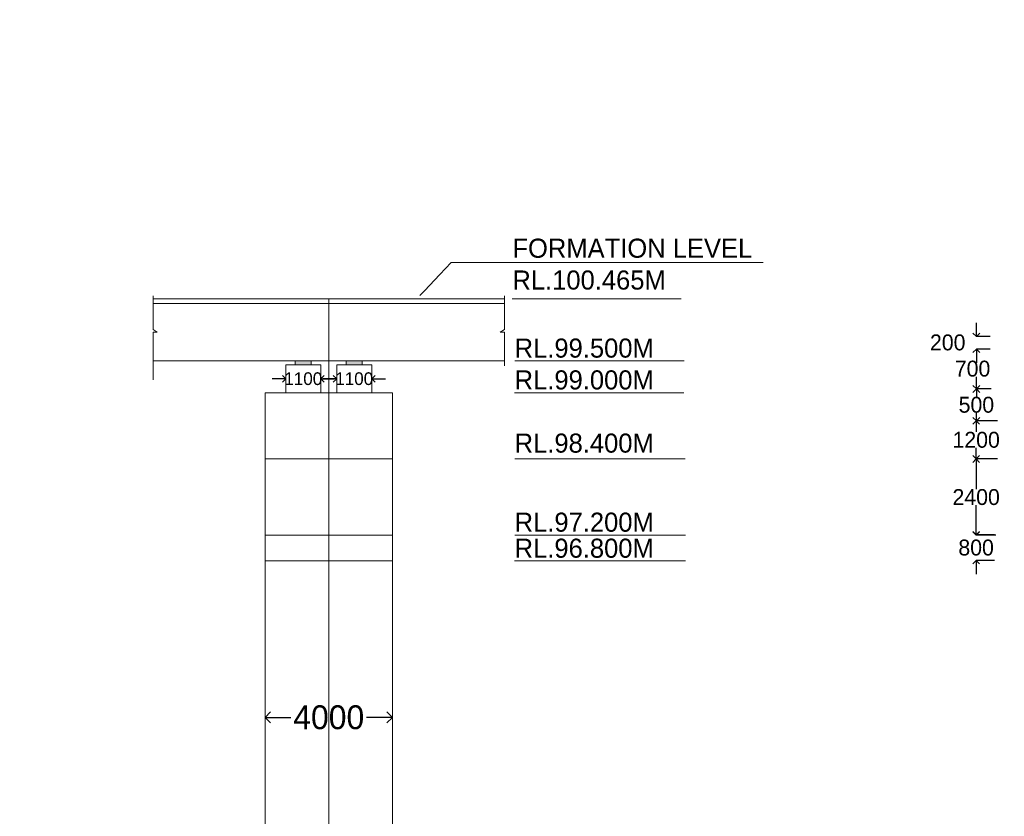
# Model space of a CAD drawing. Header units: millimetres. Extents: x -20950785 to 389010297, y -11535949 to 14056629.
# Tile 63 of 256: x 9399127 to 9430058, y -320437 to -295398. Entities that reach past the tile are written whole.
import ezdxf

# ---------------------------------------------------------------- set-up
doc = ezdxf.new("R2010")
doc.units = ezdxf.units.MM
doc.header["$LTSCALE"] = 60
doc.header["$MEASUREMENT"] = 0
doc.linetypes.add('CENTER', pattern=[2, 1.25, -0.25, 0.25, -0.25])
doc.layers.add('TEXT', color=7, linetype='Continuous')
doc.dimstyles.get("Standard").update_dxf_attribs({"dimtxt": 400, "dimasz": 215, "dimexe": 0.18, "dimexo": 0.0625, "dimgap": 0.09, "dimtad": 0, "dimtih": 1, "dimtoh": 1, "dimdec": 0, "dimzin": 4, "dimdsep": 46, "dimtxsty": 'Standard', "dimblk": 'OPEN90', "dimcen": 0, "dimadec": 0, "dimazin": 1, "dimtfac": 1, "dimtdec": 0, "dimtix": 1, "dimtofl": 0, "dimtmove": 0, "dimatfit": 3, "dimldrblk": 'OPEN30', "dimfxl": 1, "dimtolj": 1, "dimtzin": 0, "dimarcsym": 0})

# ---------------------------------------------------------------- blocks, each defined once
blk = doc.blocks.new('_Open90')
at = {"color": 0, "linetype": 'ByBlock', "lineweight": -2}
for p, q in [((0, 0), (-1, 0)), ((-0.5, 0.5), (0, 0)), ((0, 0), (-0.5, -0.5))]:
    blk.add_line(p, q, dxfattribs=at)
blk = doc.blocks.new('*D1547')
at = {"color": 0, "linetype": 'Continuous', "lineweight": -2, "transparency": 16777216}
for p, q in [((9429181, -305139), (9429181, -304924)), ((9429614, -305354), (9429181, -305354)), ((9429614, -305754), (9429181, -305754)), ((9429181, -305969), (9429181, -306184))]:
    blk.add_line(p, q, dxfattribs=at)
at = {"layer": 'Defpoints', "color": 0, "linetype": 'Continuous', "lineweight": 9, "transparency": 16777216}
for p in [(9429614, -305354), (9429181, -305754), (9429614, -305754)]:
    blk.add_point(p, dxfattribs=at)
at = {"color": 0, "linetype": 'Continuous', "lineweight": -2, "transparency": 16777216, "xscale": 215, "yscale": 215, "zscale": 215}
for p, rotation in [((9429181, -305354), 270), ((9429181, -305754), 90)]:
    blk.add_blockref('_Open90', p, dxfattribs=dict(at, rotation=rotation))
at = {"color": 0, "linetype": 'Continuous', "lineweight": 9, "transparency": 16777216, "insert": (9428280, -305545), "char_height": 400, "attachment_point": 5}
blk.add_mtext('\\A1;{\\H1.25x;200}', dxfattribs=at)
blk = doc.blocks.new('_Open30')
at = {"color": 0, "linetype": 'ByBlock', "lineweight": -2}
for p, q in [((-1, 0.268), (0, 0)), ((0, 0), (-1, -0.268)), ((0, 0), (-1, 0))]:
    blk.add_line(p, q, dxfattribs=at)
blk = doc.blocks.new('*D1548')
at = {"color": 0, "linetype": 'Continuous', "lineweight": -2, "transparency": 16777216}
for p, q in [((9429188, -305754), (9429181, -305754)), ((9429181, -305969), (9429181, -306119)), ((9429181, -306789), (9429181, -306619)), ((9429188, -307004), (9429181, -307004))]:
    blk.add_line(p, q, dxfattribs=at)
at = {"layer": 'Defpoints', "color": 0, "linetype": 'Continuous', "lineweight": 9, "transparency": 16777216}
for p in [(9429188, -305754), (9429181, -307004), (9429188, -307004)]:
    blk.add_point(p, dxfattribs=at)
at = {"color": 0, "linetype": 'Continuous', "lineweight": -2, "transparency": 16777216, "xscale": 215, "yscale": 215, "zscale": 215}
for p, rotation in [((9429181, -305754), 90), ((9429181, -307004), 270)]:
    blk.add_blockref('_Open90', p, dxfattribs=dict(at, rotation=rotation))
at = {"color": 0, "linetype": 'Continuous', "lineweight": 9, "transparency": 16777216, "insert": (9429060, -306369), "char_height": 400, "attachment_point": 5}
blk.add_mtext('\\A1;{\\H1.25x;700}', dxfattribs=at)
blk = doc.blocks.new('*D1549')
at = {"color": 0, "linetype": 'Continuous', "lineweight": -2, "transparency": 16777216}
for p, q in [((9429647, -307004), (9429181, -307004)), ((9429181, -307219), (9429181, -307254)), ((9429181, -307790), (9429181, -307754)), ((9429647, -308005), (9429181, -308005))]:
    blk.add_line(p, q, dxfattribs=at)
at = {"layer": 'Defpoints', "color": 0, "linetype": 'Continuous', "lineweight": 9, "transparency": 16777216}
for p in [(9429647, -307004), (9429181, -308005), (9429647, -308005)]:
    blk.add_point(p, dxfattribs=at)
at = {"color": 0, "linetype": 'Continuous', "lineweight": -2, "transparency": 16777216, "xscale": 215, "yscale": 215, "zscale": 215}
for p, rotation in [((9429181, -307004), 90), ((9429181, -308005), 270)]:
    blk.add_blockref('_Open90', p, dxfattribs=dict(at, rotation=rotation))
at = {"color": 0, "linetype": 'Continuous', "lineweight": 9, "transparency": 16777216, "insert": (9429181, -307504), "char_height": 400, "attachment_point": 5}
blk.add_mtext('\\A1;{\\H1.25x;500}', dxfattribs=at)
blk = doc.blocks.new('*D1640')
at = {"color": 0, "linetype": 'Continuous', "lineweight": -2, "transparency": 16777216}
for p, q in [((9408871, -306684), (9408656, -306684)), ((9409086, -306684), (9409086, -306683)), ((9410186, -306684), (9410186, -306683)), ((9410401, -306684), (9410616, -306684))]:
    blk.add_line(p, q, dxfattribs=at)
at = {"layer": 'Defpoints', "color": 0, "linetype": 'Continuous', "lineweight": 9, "transparency": 16777216}
for p in [(9409086, -306684), (9410186, -306684), (9410186, -306684)]:
    blk.add_point(p, dxfattribs=at)
at = {"color": 0, "linetype": 'Continuous', "lineweight": -2, "transparency": 16777216, "xscale": 215, "yscale": 215, "zscale": 215}
blk.add_blockref('_Open90', (9409086, -306684), dxfattribs=at)
at = {"color": 0, "linetype": 'Continuous', "lineweight": -2, "transparency": 16777216, "xscale": 215, "yscale": 215, "zscale": 215, "rotation": 180}
blk.add_blockref('_Open90', (9410186, -306684), dxfattribs=at)
at = {"color": 0, "linetype": 'Continuous', "lineweight": 9, "transparency": 16777216, "insert": (9409636, -306684), "char_height": 400, "attachment_point": 5}
blk.add_mtext('\\A1;1100', dxfattribs=at)
blk = doc.blocks.new('*D1641')
at = {"color": 0, "linetype": 'Continuous', "lineweight": -2, "transparency": 16777216}
for p, q in [((9407271, -306684), (9407056, -306684)), ((9407486, -306684), (9407486, -306683)), ((9408586, -306684), (9408586, -306683)), ((9408801, -306684), (9409016, -306684))]:
    blk.add_line(p, q, dxfattribs=at)
at = {"layer": 'Defpoints', "color": 0, "linetype": 'Continuous', "lineweight": 9, "transparency": 16777216}
for p in [(9407486, -306684), (9407486, -306684), (9408586, -306684)]:
    blk.add_point(p, dxfattribs=at)
at = {"color": 0, "linetype": 'Continuous', "lineweight": -2, "transparency": 16777216, "xscale": 215, "yscale": 215, "zscale": 215}
blk.add_blockref('_Open90', (9407486, -306684), dxfattribs=at)
at = {"color": 0, "linetype": 'Continuous', "lineweight": -2, "transparency": 16777216, "xscale": 215, "yscale": 215, "zscale": 215, "rotation": 180}
blk.add_blockref('_Open90', (9408586, -306684), dxfattribs=at)
at = {"color": 0, "linetype": 'Continuous', "lineweight": 9, "transparency": 16777216, "insert": (9408036, -306684), "char_height": 400, "attachment_point": 5}
blk.add_mtext('\\A1;1100', dxfattribs=at)
blk = doc.blocks.new('*D1599')
at = {"color": 0, "linetype": 'Continuous', "lineweight": -2, "ltscale": 20, "transparency": 16777216}
for p, q in [((9429847, -308005), (9429174, -308005)), ((9429174, -308220), (9429174, -308355)), ((9429174, -308990), (9429174, -308855)), ((9429847, -309205), (9429174, -309205))]:
    blk.add_line(p, q, dxfattribs=at)
at = {"layer": 'Defpoints', "color": 0, "linetype": 'Continuous', "lineweight": 9, "ltscale": 20, "transparency": 16777216}
for p in [(9429847, -308005), (9429174, -309205), (9429847, -309205)]:
    blk.add_point(p, dxfattribs=at)
at = {"color": 0, "linetype": 'Continuous', "lineweight": -2, "ltscale": 20, "transparency": 16777216, "xscale": 215, "yscale": 215, "zscale": 215}
for p, rotation in [((9429174, -308005), 90), ((9429174, -309205), 270)]:
    blk.add_blockref('_Open90', p, dxfattribs=dict(at, rotation=rotation))
at = {"color": 0, "linetype": 'Continuous', "lineweight": 9, "ltscale": 20, "transparency": 16777216, "insert": (9429174, -308605), "char_height": 400, "attachment_point": 5}
blk.add_mtext('\\A1;{\\H1.25x;1200}', dxfattribs=at)
blk = doc.blocks.new('*D1600')
at = {"color": 0, "linetype": 'Continuous', "lineweight": -2, "ltscale": 20, "transparency": 16777216}
for p, q in [((9429795, -309205), (9429174, -309205)), ((9429174, -309420), (9429174, -310155)), ((9429174, -311390), (9429174, -310655)), ((9429795, -311605), (9429174, -311605))]:
    blk.add_line(p, q, dxfattribs=at)
at = {"layer": 'Defpoints', "color": 0, "linetype": 'Continuous', "lineweight": 9, "ltscale": 20, "transparency": 16777216}
for p in [(9429795, -309205), (9429174, -311605), (9429795, -311605)]:
    blk.add_point(p, dxfattribs=at)
at = {"color": 0, "linetype": 'Continuous', "lineweight": -2, "ltscale": 20, "transparency": 16777216, "xscale": 215, "yscale": 215, "zscale": 215}
for p, rotation in [((9429174, -309205), 90), ((9429174, -311605), 270)]:
    blk.add_blockref('_Open90', p, dxfattribs=dict(at, rotation=rotation))
at = {"color": 0, "linetype": 'Continuous', "lineweight": 9, "ltscale": 20, "transparency": 16777216, "insert": (9429174, -310405), "char_height": 400, "attachment_point": 5}
blk.add_mtext('\\A1;{\\H1.25x;2400}', dxfattribs=at)
blk = doc.blocks.new('*D1601')
at = {"color": 0, "linetype": 'Continuous', "lineweight": -2, "ltscale": 20, "transparency": 16777216}
for p, q in [((9429172, -311377), (9429172, -311162)), ((9429749, -311592), (9429172, -311592)), ((9429749, -312392), (9429172, -312392)), ((9429172, -312607), (9429172, -312822))]:
    blk.add_line(p, q, dxfattribs=at)
at = {"layer": 'Defpoints', "color": 0, "linetype": 'Continuous', "lineweight": 9, "ltscale": 20, "transparency": 16777216}
for p in [(9429749, -311592), (9429172, -312392), (9429749, -312392)]:
    blk.add_point(p, dxfattribs=at)
at = {"color": 0, "linetype": 'Continuous', "lineweight": -2, "ltscale": 20, "transparency": 16777216, "xscale": 215, "yscale": 215, "zscale": 215}
for p, rotation in [((9429172, -311592), 270), ((9429172, -312392), 90)]:
    blk.add_blockref('_Open90', p, dxfattribs=dict(at, rotation=rotation))
at = {"color": 0, "linetype": 'Continuous', "lineweight": 9, "ltscale": 20, "transparency": 16777216, "insert": (9429172, -311992), "char_height": 400, "attachment_point": 5}
blk.add_mtext('\\A1;{\\H1.25x;800}', dxfattribs=at)
blk = doc.blocks.new('*D1609')
at = {"color": 0, "linetype": 'Continuous', "lineweight": -2, "ltscale": 20, "transparency": 16777216}
for p, q in [((9406836, -317328), (9406836, -317328)), ((9407186, -317328), (9407648, -317328)), ((9410486, -317328), (9410023, -317328)), ((9410836, -317328), (9410836, -317328))]:
    blk.add_line(p, q, dxfattribs=at)
at = {"layer": 'Defpoints', "color": 0, "linetype": 'Continuous', "lineweight": 9, "ltscale": 20, "transparency": 16777216}
for p in [(9406836, -317328), (9410836, -317328), (9410836, -317328)]:
    blk.add_point(p, dxfattribs=at)
at = {"color": 0, "linetype": 'Continuous', "lineweight": -2, "ltscale": 20, "transparency": 16777216, "xscale": 350, "yscale": 350, "zscale": 350, "rotation": 180}
blk.add_blockref('_Open90', (9406836, -317328), dxfattribs=at)
at = {"color": 0, "linetype": 'Continuous', "lineweight": -2, "ltscale": 20, "transparency": 16777216, "xscale": 350, "yscale": 350, "zscale": 350}
blk.add_blockref('_Open90', (9410836, -317328), dxfattribs=at)
at = {"color": 0, "linetype": 'Continuous', "lineweight": 9, "ltscale": 20, "transparency": 16777216, "insert": (9408836, -317328), "char_height": 600, "attachment_point": 5}
blk.add_mtext('\\A1;{\\H1.25x;4000}', dxfattribs=at)

msp = doc.modelspace()

# ---------------------------------------------------------------- hatches: boundary and pattern name
at = {"lineweight": 9, "ltscale": 20}
h = msp.add_hatch(dxfattribs=at)
h.set_pattern_fill('AR-CONC', color=256, scale=100)
h.set_pattern_definition([(50, (7449959.4, -368372.3), (717.26018, -62.75213), [75, -825]), (355, (7449959.4, -368372.3), (-138.75133, 752.19213), [60, -660]), (100.451444, (7450019.2, -368377.56), (578.50885, 689.44), [63.7402, -701.1421]), (46.1842, (7449959.4, -368172.3), (1067.24133, -165.51928), [112.5, -1237.5]), (96.635635, (7450048.3, -368186.1), (934.66195, 974.1186), [95.61034, -1051.71376]), (351.184164, (7449959.4, -368172.3), (934.66195, 974.1186), [90, -990]), (21, (7450059.4, -368222.3), (596.90705, -402.61889), [75, -825]), (326, (7450059.4, -368222.3), (243.31533, 725.15005), [60, -660]), (71.451445, (7450109.15, -368255.9), (840.22238, 322.53115), [63.7402, -701.1421]), (37.5, (7449959.4, -368372.33), (12.159855, 332.893854), [0, -652, 0, -670, 0, -662.5]), (7.5, (7449959.4, -368372.33), (263.06954, 394.41171), [0, -382, 0, -637, 0, -252.5]), (327.5, (7449736.4, -368372.33), (533.822436, -22.554872), [0, -250, 0, -780, 0, -1035]), (317.5, (7449636.4, -368372.33), (583.18617, 100.10498), [0, -325, 0, -518, 0, -735])])
h.paths.add_polyline_path([(9305042.98, -384239.68), (9303042.98, -384239.68), (9303042.98, -392489.68), (9305042.98, -392489.68)])
h.paths.add_polyline_path([(9305063.93, -404820.18), (9309693.04, -404820.18), (9309693.04, -404038.95), (9305063.93, -404038.95)], flags=9)
h.paths.add_polyline_path([(9305063.93, -400320.18), (9309693.04, -400320.18), (9309693.04, -399538.95), (9305063.93, -399538.95)], flags=9)
h.paths.add_polyline_path([(9305063.42, -392571.69), (9309693.54, -392571.69), (9309693.54, -391787.44), (9305063.42, -391787.44)], flags=9)
h.paths.add_polyline_path([(9305063.42, -384321.69), (9309693.54, -384321.69), (9309693.54, -383537.44), (9305063.42, -383537.44)], flags=9)
h.paths.add_polyline_path([(9305063.93, -374820.18), (9309693.04, -374820.18), (9309693.04, -374038.95), (9305063.93, -374038.95)], flags=9)
h.paths.add_polyline_path([(9313973.91, -402653.12), (9318584.89, -402653.12), (9318584.89, -400724.92), (9313973.91, -400724.92)], flags=9)
h.paths.add_polyline_path([(9314193.96, -379995.34), (9316441.95, -379995.34), (9316441.95, -378909.55), (9314193.96, -378909.55)], flags=9)
h.paths.add_polyline_path([(9299891.52, -409948.64), (9314430.04, -409948.64), (9314430.04, -407866.97), (9299891.52, -407866.97)], flags=9)
h.paths.add_polyline_path([(9313830.17, -397406.65), (9318463.31, -397406.65), (9318463.31, -394634.71), (9313830.17, -394634.71)], flags=9)
h.paths.add_polyline_path([(9313498.94, -388715.78), (9318154.59, -388715.78), (9318154.59, -387629.99), (9313498.94, -387629.99)], flags=9)
h.paths.add_polyline_path([(9413985.31, -333598.75), (9424793.98, -333598.75), (9424793.98, -331283.91), (9413985.31, -331283.91)], flags=9)
h.paths.add_polyline_path([(9383405.73, -238638.61), (9388658.05, -238638.61), (9388658.05, -237335.66), (9383405.73, -237335.66)], flags=9)
h.paths.add_polyline_path([(9383489.63, -236841.36), (9388741.94, -236841.36), (9388741.94, -235538.4), (9383489.63, -235538.4)], flags=9)
h.paths.add_polyline_path([(9402505.26, -237732.81), (9408047.7, -237732.81), (9408047.7, -236429.85), (9402505.26, -236429.85)], flags=9)
h.paths.add_polyline_path([(9402428.52, -235857.48), (9407970.97, -235857.48), (9407970.97, -234554.53), (9402428.52, -234554.53)], flags=9)
h.paths.add_polyline_path([(9364133.54, -237732.81), (9369675.99, -237732.81), (9369675.99, -236429.85), (9364133.54, -236429.85)], flags=9)
h.paths.add_polyline_path([(9364056.8, -235857.48), (9369599.25, -235857.48), (9369599.25, -234554.53), (9364056.8, -234554.53)], flags=9)
h.paths.add_polyline_path([(9470139.99, -397353.43), (9566841.73, -397353.43), (9566841.73, -388863.45), (9470139.99, -388863.45)], flags=9)
h.paths.add_polyline_path([(9552010.34, -416787.57), (9561144.66, -416787.57), (9561144.66, -412444.38), (9552010.34, -412444.38)], flags=9)
h.paths.add_polyline_path([(9494166.13, -408126.44), (9580947.88, -408126.44), (9580947.88, -400905.14), (9494166.13, -400905.14)], flags=9)
h.paths.add_polyline_path([(9468893.12, -416988.19), (9488963.93, -416988.19), (9488963.93, -412710.73), (9468893.12, -412710.73)], flags=9)
h.paths.add_polyline_path([(9562715.43, -387910.9), (9568184.34, -387910.9), (9568184.34, -384361.68), (9562715.43, -384361.68)], flags=9)
h.paths.add_polyline_path([(9550938.3, -422794.46), (9563611.71, -422794.46), (9563611.71, -418517), (9550938.3, -418517)], flags=9)
h.paths.add_polyline_path([(9530595.59, -387988.59), (9535656.82, -387988.59), (9535656.82, -384439.38), (9530595.59, -384439.38)], flags=9)
h.paths.add_polyline_path([(9506972.43, -388227.15), (9512305.84, -388227.15), (9512305.84, -384677.93), (9506972.43, -384677.93)], flags=9)
h.paths.add_polyline_path([(9517674.4, -416644.23), (9530433.07, -416644.23), (9530433.07, -412366.77), (9517674.4, -412366.77)], flags=9)
h.paths.add_polyline_path([(9482212.53, -388150.03), (9489933.27, -388150.03), (9489933.27, -384600.81), (9482212.53, -384600.81)], flags=9)
h.paths.add_polyline_path([(9472773.31, -404978.19), (9487585.44, -404978.19), (9487585.44, -400700.74), (9472773.31, -400700.74)], flags=9)
h.paths.add_polyline_path([(9517436.28, -422731.55), (9534382.81, -422731.55), (9534382.81, -418454.09), (9517436.28, -418454.09)], flags=9)
h.paths.add_polyline_path([(9501707.34, -365850.63), (9577753.12, -365850.63), (9577753.12, -240258.29), (9501707.34, -240258.29)], flags=9)
h.paths.add_polyline_path([(9449811.58, -327898.14), (9455063.89, -327898.14), (9455063.89, -326595.19), (9449811.58, -326595.19)], flags=9)
h.paths.add_polyline_path([(9349562.22, -313541.63), (9355104.67, -313541.63), (9355104.67, -312238.68), (9349562.22, -312238.68)], flags=9)
h.paths.add_polyline_path([(9347213.24, -337446.77), (9358569.92, -337446.77), (9358569.92, -335131.32), (9347213.24, -335131.32)], flags=9)
h.paths.add_polyline_path([(9345865.05, -346911.82), (9351992.76, -346911.82), (9351992.76, -345391.7), (9345865.05, -345391.7)], flags=9)
h.paths.add_polyline_path([(9420584.11, -336053.73), (9432408.63, -336053.73), (9432408.63, -333738.49), (9420584.11, -333738.49)], flags=9)
h.paths.add_polyline_path([(9389335.6, -300830.25), (9396075.39, -300830.25), (9396075.39, -299310.14), (9389335.6, -299310.14)], flags=9)
h.paths.add_polyline_path([(9389335.6, -302668.66), (9395463.3, -302668.66), (9395463.3, -301148.54), (9389335.6, -301148.54)], flags=9)
h.paths.add_polyline_path([(9389335.6, -303753.85), (9395463.3, -303753.85), (9395463.3, -302233.73), (9389335.6, -302233.73)], flags=9)
h.paths.add_polyline_path([(9389258.52, -304780.96), (9395386.22, -304780.96), (9395386.22, -303260.85), (9389258.52, -303260.85)], flags=9)
h.paths.add_polyline_path([(9389258.52, -310501.4), (9395386.22, -310501.4), (9395386.22, -308981.29), (9389258.52, -308981.29)], flags=9)
h.paths.add_polyline_path([(9389278.29, -313512.52), (9395405.99, -313512.52), (9395405.99, -311992.4), (9389278.29, -311992.4)], flags=9)
h.paths.add_polyline_path([(9414444.94, -312646.4), (9419697.26, -312646.4), (9419697.26, -311343.44), (9414444.94, -311343.44)], flags=9)
h.paths.add_polyline_path([(9414444.94, -311827.14), (9419697.26, -311827.14), (9419697.26, -310524.18), (9414444.94, -310524.18)], flags=9)
h.paths.add_polyline_path([(9458693.9, -311780.63), (9463946.22, -311780.63), (9463946.22, -310477.67), (9458693.9, -310477.67)], flags=9)
h.paths.add_polyline_path([(9449811.58, -324793.12), (9455063.89, -324793.12), (9455063.89, -323490.17), (9449811.58, -323490.17)], flags=9)
h.paths.add_polyline_path([(9458677.16, -304443.26), (9468516.31, -304443.26), (9468516.31, -303140.3), (9458677.16, -303140.3)], flags=9)
h.paths.add_polyline_path([(9389294.87, -299744.5), (9399134.03, -299744.5), (9399134.03, -298441.55), (9389294.87, -298441.55)], flags=9)
h.paths.add_polyline_path([(9384195.69, -306101.36), (9385794.75, -306101.36), (9385794.75, -305232.72), (9384195.69, -305232.72)], flags=9)
h.paths.add_polyline_path([(9361995.69, -306102.7), (9363594.75, -306102.7), (9363594.75, -305234.06), (9361995.69, -305234.06)], flags=9)
h.paths.add_polyline_path([(9379311.6, -306096.36), (9380910.66, -306096.36), (9380910.66, -305227.72), (9379311.6, -305227.72)], flags=9)
h.paths.add_polyline_path([(9373111.6, -306079.85), (9374710.66, -306079.85), (9374710.66, -305211.22), (9373111.6, -305211.22)], flags=9)
h.paths.add_polyline_path([(9367110.63, -306096.36), (9368709.69, -306096.36), (9368709.69, -305227.72), (9367110.63, -305227.72)], flags=9)
h.paths.add_polyline_path([(9368069.84, -299361.93), (9381531.49, -299361.93), (9381531.49, -298158.97), (9368069.84, -298158.97)], flags=9)
h.paths.add_polyline_path([(9327769.74, -299369.32), (9339071.11, -299369.32), (9339071.11, -298283.53), (9327769.74, -298283.53)], flags=9)
h.paths.add_polyline_path([(9349535.67, -304868.24), (9354787.99, -304868.24), (9354787.99, -303565.28), (9349535.67, -303565.28)], flags=9)
h.paths.add_polyline_path([(9349535.67, -304069.85), (9354787.99, -304069.85), (9354787.99, -302766.9), (9349535.67, -302766.9)], flags=9)
h.paths.add_polyline_path([(9349535.67, -303068.24), (9354787.99, -303068.24), (9354787.99, -301765.28), (9349535.67, -301765.28)], flags=9)
h.paths.add_polyline_path([(9349535.67, -301019.01), (9355312.63, -301019.01), (9355312.63, -299716.06), (9349535.67, -299716.06)], flags=9)
h.paths.add_polyline_path([(9349562.22, -310541.63), (9355104.67, -310541.63), (9355104.67, -309238.68), (9349562.22, -309238.68)], flags=9)
h.paths.add_polyline_path([(9314363.84, -333493.79), (9315925.46, -333493.79), (9315925.46, -332408), (9314363.84, -332408)], flags=9)
h.paths.add_polyline_path([(9312578.34, -333468.87), (9314139.96, -333468.87), (9314139.96, -332383.07), (9312578.34, -332383.07)], flags=9)
h.paths.add_polyline_path([(9308483.9, -361666.38), (9310357.84, -361666.38), (9310357.84, -360363.43), (9308483.9, -360363.43)], flags=9)
h.paths.add_polyline_path([(9302921.17, -361616.25), (9304795.11, -361616.25), (9304795.11, -360313.29), (9302921.17, -360313.29)], flags=9)
h.paths.add_polyline_path([(9297253.55, -361678.38), (9299127.49, -361678.38), (9299127.49, -360375.43), (9297253.55, -360375.43)], flags=9)
h.paths.add_polyline_path([(9414375, -304228.7), (9422572.51, -304228.7), (9422572.51, -301913.66), (9414375, -301913.66)], flags=9)
h.paths.add_polyline_path([(9420153.66, -329503.83), (9430871.25, -329503.83), (9430871.25, -328566.36), (9420153.66, -328566.36)], flags=9)
h.paths.add_polyline_path([(9422296.31, -328713.78), (9427864.34, -328713.78), (9427864.34, -327776.91), (9422296.31, -327776.91)], flags=9)
h.paths.add_polyline_path([(9386464.47, -320159.35), (9397273.14, -320159.35), (9397273.14, -317844.51), (9386464.47, -317844.51)], flags=9)
h.paths.add_polyline_path([(9423429.15, -345029.23), (9429952.39, -345029.23), (9429952.39, -344091.76), (9423429.15, -344091.76)], flags=9)
h.paths.add_polyline_path([(9384096.03, -346811.82), (9390223.73, -346811.82), (9390223.73, -345291.7), (9384096.03, -345291.7)], flags=9)
h.paths.add_polyline_path([(9414451.47, -350037.06), (9420593.74, -350037.06), (9420593.74, -348943.34), (9414451.47, -348943.34)], flags=9)
h.paths.add_polyline_path([(9450756.87, -349829.35), (9456009.19, -349829.35), (9456009.19, -348526.39), (9450756.87, -348526.39)], flags=9)
h.paths.add_polyline_path([(9439290.04, -370630.47), (9449941.3, -370630.47), (9449941.3, -368350.29), (9439290.04, -368350.29)], flags=9)
h.paths.add_polyline_path([(9403273.66, -370710.22), (9413924.92, -370710.22), (9413924.92, -368430.05), (9403273.66, -368430.05)], flags=9)
h.paths.add_polyline_path([(9300516.87, -366701.34), (9314336.53, -366701.34), (9314336.53, -364638.33), (9300516.87, -364638.33)], flags=9)
h.paths.add_polyline_path([(9366166.87, -377213.33), (9381441.23, -377213.33), (9381441.23, -374933.16), (9366166.87, -374933.16)], flags=9)
h.paths.add_polyline_path([(9458693.9, -305386.84), (9464470.86, -305386.84), (9464470.86, -304083.88), (9458693.9, -304083.88)], flags=9)
h.paths.add_polyline_path([(9458693.9, -312730.69), (9463946.22, -312730.69), (9463946.22, -311427.73), (9458693.9, -311427.73)], flags=9)
h.paths.add_polyline_path([(9458693.9, -309729.68), (9463946.22, -309729.68), (9463946.22, -308426.73), (9458693.9, -308426.73)], flags=9)
h.paths.add_polyline_path([(9458693.9, -308328.07), (9463946.22, -308328.07), (9463946.22, -307025.12), (9458693.9, -307025.12)], flags=9)
h.paths.add_polyline_path([(9458693.9, -307328.07), (9463946.22, -307328.07), (9463946.22, -306025.12), (9458693.9, -306025.12)], flags=9)
h.paths.add_polyline_path([(9413637.58, -327941.52), (9418902.39, -327941.52), (9418902.39, -327004.05), (9413637.58, -327004.05)], flags=9)
h.paths.add_polyline_path([(9413747.21, -325010.47), (9418999.53, -325010.47), (9418999.53, -323707.51), (9413747.21, -323707.51)], flags=9)
h.paths.add_polyline_path([(9414444.94, -309343.42), (9419697.26, -309343.42), (9419697.26, -308040.46), (9414444.94, -308040.46)], flags=9)
h.paths.add_polyline_path([(9414444.94, -307355.23), (9419697.26, -307355.23), (9419697.26, -306052.28), (9414444.94, -306052.28)], flags=9)
h.paths.add_polyline_path([(9414444.94, -306355.23), (9419697.26, -306355.23), (9419697.26, -305052.28), (9414444.94, -305052.28)], flags=9)
h.paths.add_polyline_path([(9435421.89, -303639.18), (9442445.6, -303639.18), (9442445.6, -302336.22), (9435421.89, -302336.22)], flags=9)
h.paths.add_polyline_path([(9444509.1, -303573.48), (9452460.41, -303573.48), (9452460.41, -302270.52), (9444509.1, -302270.52)], flags=9)
h.paths.add_polyline_path([(9440938.37, -305167.62), (9443489.38, -305234.39), (9443517.79, -304148.96), (9440966.78, -304082.2)], flags=9)
h.paths.add_polyline_path([(9445404.56, -305111.44), (9455039.44, -305363.61), (9455067.85, -304278.19), (9445432.97, -304026.01)], flags=9)
h.paths.add_polyline_path([(9336379.21, -300679.59), (9336380.03, -300679.59), (9336380.03, -300679.16), (9336379.21, -300679.16)], flags=9)
h.paths.add_polyline_path([(9431205.45, -223146.7), (9442406.76, -223146.7), (9442406.76, -220540.71), (9431205.45, -220540.71)], flags=9)
h.paths.add_polyline_path([(9320824.74, -223405.63), (9337481.44, -223405.63), (9337481.44, -220799.63), (9320824.74, -220799.63)], flags=9)
h.paths.add_polyline_path([(9384386.02, -234040.14), (9392408.29, -234040.14), (9392408.29, -232520.03), (9384386.02, -232520.03)], flags=9)
h.paths.add_polyline_path([(9379703.62, -232981.1), (9388683.04, -232981.1), (9388683.04, -231460.98), (9379703.62, -231460.98)], flags=9)
h.paths.add_polyline_path([(9376996.53, -230478.8), (9400269.53, -230478.8), (9400269.53, -228307.21), (9376996.53, -228307.21)], flags=9)
h.paths.add_polyline_path([(9470544.37, -270483.67), (9490859.26, -270483.67), (9490859.26, -267280.9), (9470544.37, -267280.9)], flags=9)
h.paths.add_polyline_path([(9474828.62, -288268.09), (9487143.87, -288268.09), (9487143.87, -282565.31), (9474828.62, -282565.31)], flags=9)
h.paths.add_polyline_path([(9474732.2, -277679.86), (9487476.8, -277679.86), (9487476.8, -274477.09), (9474732.2, -274477.09)], flags=9)
h.paths.add_polyline_path([(9410656.28, -267478.28), (9413865.91, -267478.28), (9413865.91, -264220.89), (9410656.28, -264220.89)], flags=9)
h.paths.add_polyline_path([(9417374.5, -262541.27), (9423502.2, -262541.27), (9423502.2, -261021.16), (9417374.5, -261021.16)], flags=9)
h.paths.add_polyline_path([(9357966.28, -267478.28), (9361175.91, -267478.28), (9361175.91, -264220.89), (9357966.28, -264220.89)], flags=9)
h.paths.add_polyline_path([(9364308.68, -262578.54), (9370436.39, -262578.54), (9370436.39, -261058.42), (9364308.68, -261058.42)], flags=9)
h.paths.add_polyline_path([(9395823.55, -263660.39), (9401951.25, -263660.39), (9401951.25, -262140.28), (9395823.55, -262140.28)], flags=9)
h.paths.add_polyline_path([(9392117.31, -268734.73), (9395010.72, -268734.73), (9395010.72, -265627.34), (9392117.31, -265627.34)], flags=9)
h.paths.add_polyline_path([(9380823.55, -263660.39), (9386951.25, -263660.39), (9386951.25, -262140.28), (9380823.55, -262140.28)], flags=9)
h.paths.add_polyline_path([(9377117.31, -268734.73), (9380010.72, -268734.73), (9380010.72, -265627.34), (9377117.31, -265627.34)], flags=9)
h.paths.add_polyline_path([(9410098.66, -279536.02), (9410098.66, -272695.17), (9406895.89, -272695.17), (9406895.89, -279536.02)], flags=9)
h.paths.add_polyline_path([(9410098.66, -289005.56), (9410098.66, -283272.14), (9406895.89, -283272.14), (9406895.89, -289005.56)], flags=9)
h.paths.add_polyline_path([(9395098.66, -279536.02), (9395098.66, -272695.17), (9391895.89, -272695.17), (9391895.89, -279536.02)], flags=9)
h.paths.add_polyline_path([(9395098.66, -288979.6), (9395098.66, -283246.18), (9391895.89, -283246.18), (9391895.89, -288979.6)], flags=9)
h.paths.add_polyline_path([(9380098.66, -279536.02), (9380098.66, -272695.17), (9376895.89, -272695.17), (9376895.89, -279536.02)], flags=9)
h.paths.add_polyline_path([(9380098.66, -288991.5), (9380098.66, -283258.08), (9376895.89, -283258.08), (9376895.89, -288991.5)], flags=9)
h.paths.add_polyline_path([(9365098.66, -279536.02), (9365098.66, -272695.17), (9361895.89, -272695.17), (9361895.89, -279536.02)], flags=9)
h.paths.add_polyline_path([(9365098.66, -288955.81), (9365098.66, -283222.39), (9361895.89, -283222.39), (9361895.89, -288955.81)], flags=9)
h.paths.add_polyline_path([(9462598.66, -279536.02), (9462598.66, -272695.17), (9459395.89, -272695.17), (9459395.89, -279536.02)], flags=9)
h.paths.add_polyline_path([(9462598.66, -289622), (9462598.66, -282781.15), (9459395.89, -282781.15), (9459395.89, -289622)], flags=9)
h.paths.add_polyline_path([(9452598.66, -279502.49), (9452598.66, -272661.65), (9449395.89, -272661.65), (9449395.89, -279502.49)], flags=9)
h.paths.add_polyline_path([(9452598.66, -289622), (9452598.66, -282781.15), (9449395.89, -282781.15), (9449395.89, -289622)], flags=9)
h.paths.add_polyline_path([(9290544.37, -270483.67), (9310859.26, -270483.67), (9310859.26, -267280.9), (9290544.37, -267280.9)], flags=9)
h.paths.add_polyline_path([(9294828.62, -288268.09), (9307143.87, -288268.09), (9307143.87, -282565.31), (9294828.62, -282565.31)], flags=9)
h.paths.add_polyline_path([(9294732.2, -277679.86), (9307476.8, -277679.86), (9307476.8, -274477.09), (9294732.2, -274477.09)], flags=9)
h.paths.add_polyline_path([(9442598.66, -279536.02), (9442598.66, -272695.17), (9439395.89, -272695.17), (9439395.89, -279536.02)], flags=9)
h.paths.add_polyline_path([(9442598.66, -289622), (9442598.66, -282781.15), (9439395.89, -282781.15), (9439395.89, -289622)], flags=9)
h.paths.add_polyline_path([(9432598.66, -279536.02), (9432598.66, -272695.17), (9429395.89, -272695.17), (9429395.89, -279536.02)], flags=9)
h.paths.add_polyline_path([(9432598.66, -289622), (9432598.66, -282781.15), (9429395.89, -282781.15), (9429395.89, -289622)], flags=9)
h.paths.add_polyline_path([(9422598.66, -279536.02), (9422598.66, -272695.17), (9419395.89, -272695.17), (9419395.89, -279536.02)], flags=9)
h.paths.add_polyline_path([(9422598.66, -289622), (9422598.66, -282781.15), (9419395.89, -282781.15), (9419395.89, -289622)], flags=9)
h.paths.add_polyline_path([(9412598.66, -279536.02), (9412598.66, -272695.17), (9409395.89, -272695.17), (9409395.89, -279536.02)], flags=9)
h.paths.add_polyline_path([(9412598.66, -288982.31), (9412598.66, -283248.89), (9409395.89, -283248.89), (9409395.89, -288982.31)], flags=9)
h.paths.add_polyline_path([(9402598.66, -279536.02), (9402598.66, -272695.17), (9399395.89, -272695.17), (9399395.89, -279536.02)], flags=9)
h.paths.add_polyline_path([(9402598.66, -289005.56), (9402598.66, -283272.14), (9399395.89, -283272.14), (9399395.89, -289005.56)], flags=9)
h.paths.add_polyline_path([(9392598.66, -279536.02), (9392598.66, -272695.17), (9389395.89, -272695.17), (9389395.89, -279536.02)], flags=9)
h.paths.add_polyline_path([(9392598.66, -288979.6), (9392598.66, -283246.18), (9389395.89, -283246.18), (9389395.89, -288979.6)], flags=9)
h.paths.add_polyline_path([(9382598.66, -279536.02), (9382598.66, -272695.17), (9379395.89, -272695.17), (9379395.89, -279536.02)], flags=9)
h.paths.add_polyline_path([(9382598.66, -288986.09), (9382598.66, -283252.67), (9379395.89, -283252.67), (9379395.89, -288986.09)], flags=9)
h.paths.add_polyline_path([(9372598.66, -279536.02), (9372598.66, -272695.17), (9369395.89, -272695.17), (9369395.89, -279536.02)], flags=9)
h.paths.add_polyline_path([(9372598.66, -288991.5), (9372598.66, -283258.08), (9369395.89, -283258.08), (9369395.89, -288991.5)], flags=9)
h.paths.add_polyline_path([(9362598.66, -279536.02), (9362598.66, -272695.17), (9359395.89, -272695.17), (9359395.89, -279536.02)], flags=9)
h.paths.add_polyline_path([(9362598.66, -288955.81), (9362598.66, -283222.39), (9359395.89, -283222.39), (9359395.89, -288955.81)], flags=9)
h.paths.add_polyline_path([(9352598.66, -279536.02), (9352598.66, -272695.17), (9349395.89, -272695.17), (9349395.89, -279536.02)], flags=9)
h.paths.add_polyline_path([(9352598.66, -288983.39), (9352598.66, -283249.97), (9349395.89, -283249.97), (9349395.89, -288983.39)], flags=9)
h.paths.add_polyline_path([(9342598.66, -279536.02), (9342598.66, -272695.17), (9339395.89, -272695.17), (9339395.89, -279536.02)], flags=9)
h.paths.add_polyline_path([(9342598.66, -288962.3), (9342598.66, -283228.88), (9339395.89, -283228.88), (9339395.89, -288962.3)], flags=9)
h.paths.add_polyline_path([(9332598.66, -279536.02), (9332598.66, -272695.17), (9329395.89, -272695.17), (9329395.89, -279536.02)], flags=9)
h.paths.add_polyline_path([(9332598.66, -289068.28), (9332598.66, -283334.86), (9329395.89, -283334.86), (9329395.89, -289068.28)], flags=9)
h.paths.add_polyline_path([(9322598.66, -279536.02), (9322598.66, -272695.17), (9319395.89, -272695.17), (9319395.89, -279536.02)], flags=9)
h.paths.add_polyline_path([(9322598.66, -288978.52), (9322598.66, -283245.1), (9319395.89, -283245.1), (9319395.89, -288978.52)], flags=9)
at = {"linetype": 'Continuous', "lineweight": 9}
for points in [[(9408285.59, -306123.65), (9407785.59, -306123.65), (9407785.59, -306243.65), (9408285.59, -306243.65)], [(9409885.59, -306243.65), (9409885.59, -306123.65), (9409385.59, -306123.65), (9409385.59, -306243.65)]]:
    msp.add_hatch(color=7, dxfattribs=at).paths.add_polyline_path(points)

# ---------------------------------------------------------------- linework, layer by layer
at = {"color": 7, "linetype": 'Continuous', "lineweight": 9, "ltscale": 20}
for p, q in [((9412323.12, -303404.73), (9412677.73, -303030.1)), ((9412677.73, -303030.1), (9422485.38, -303030.1)), ((9414595.46, -304173.65), (9419907.52, -304173.65)), ((9414677.97, -306123.65), (9419996.02, -306123.65)), ((9414675.54, -307123.65), (9419987.05, -307123.65)), ((9410835.59, -309204.65), (9406835.59, -309204.65)), ((9414678.2, -309204.65), (9420030.62, -309204.65)), ((9410835.59, -311604.65), (9406835.59, -311604.65)), ((9414681.48, -311604.65), (9420039.75, -311604.65)), ((9410835.59, -312404.65), (9406835.59, -312404.65)), ((9414669.98, -312404.65), (9420043.92, -312404.65))]:
    msp.add_line(p, q, dxfattribs=at)
at = {"color": 7, "linetype": 'Continuous', "lineweight": 9}
for p, q in [((9411839.65, -303915.5), (9412323.12, -303404.73)), ((9411839.65, -303915.5), (9411698.41, -304064.71)), ((9403316.17, -304074.42), (9403316.17, -305140.34)), ((9408835.59, -304173.65), (9403316.17, -304173.65)), ((9408835.59, -304323.65), (9403316.17, -304323.65)), ((9408835.59, -304173.65), (9414355.01, -304173.65)), ((9408835.59, -304323.65), (9414355.01, -304323.65)), ((9414355.01, -304074.42), (9414355.01, -305140.34)), ((9403316.17, -305140.34), (9403446.14, -305214.97)), ((9403446.14, -305214.97), (9403316.17, -305214.97)), ((9403316.17, -305214.97), (9403316.17, -306717.69)), ((9414355.01, -305140.34), (9414225.04, -305214.97)), ((9414225.04, -305214.97), (9414355.01, -305214.97)), ((9414355.01, -305214.97), (9414355.01, -306273.91)), ((9403316.17, -306123.65), (9408835.59, -306123.65)), ((9407635.59, -306123.65), (9408135.59, -306123.65)), ((9407785.59, -306243.65), (9407785.59, -306123.65)), ((9408285.59, -306243.65), (9408285.59, -306123.65)), ((9414355.01, -306123.65), (9408835.59, -306123.65)), ((9409385.59, -306243.65), (9409385.59, -306123.65)), ((9409535.59, -306123.65), (9410035.59, -306123.65)), ((9409885.59, -306243.65), (9409885.59, -306123.65)), ((9407485.59, -306243.65), (9408585.59, -306243.65)), ((9407485.59, -307123.65), (9407485.59, -306243.65)), ((9408585.59, -307123.65), (9408585.59, -306243.65)), ((9409085.59, -307123.65), (9409085.59, -306243.65)), ((9409085.59, -306243.65), (9410185.59, -306243.65)), ((9410185.59, -307123.65), (9410185.59, -306243.65)), ((9406835.59, -307123.65), (9410835.59, -307123.65)), ((9406835.59, -312404.65), (9406835.59, -307123.65)), ((9407485.59, -307123.65), (9407235.59, -307123.65)), ((9410185.59, -307123.65), (9410435.59, -307123.65)), ((9410835.59, -312404.65), (9410835.59, -307123.65)), ((9406835.59, -312404.65), (9406835.59, -324763.29)), ((9410835.59, -312404.65), (9410835.59, -324763.29))]:
    msp.add_line(p, q, dxfattribs=at)
at = {"layer": 'TEXT', "color": 7, "linetype": 'Continuous', "lineweight": 9, "ltscale": 1000}
for p, q in [((9408835.59, -307123.65), (9408835.59, -304173.65)), ((9408835.59, -306123.65), (9408835.59, -304323.65)), ((9408835.59, -306123.65), (9408835.59, -304323.65))]:
    msp.add_line(p, q, dxfattribs=at)
at = {"layer": 'TEXT', "color": 7, "linetype": 'CENTER', "lineweight": 9, "ltscale": 1000}
msp.add_line((9408835.59, -306123.65), (9408835.59, -350068.07), dxfattribs=at)

# ---------------------------------------------------------------- texts
at = {"color": 7, "linetype": 'Continuous', "lineweight": 9, "char_height": 600, "attachment_point": 1}
for s, insert, width in [('FORMATION LEVEL RL.100.465M', (9414605.59, -302280.85), 8849.8416), ('RL.99.500M', (9414675.54, -305419.87), 3864.4837), ('RL.99.000M', (9414675.54, -306419.87), 3864.4837), ('RL.98.400M', (9414675.54, -308406.45), 5641.171), ('RL.97.200M', (9414675.54, -310891.38), 5641.171), ('RL.96.800M', (9414675.54, -311709.43), 5641.171)]:
    msp.add_mtext(s, dxfattribs=dict(at, insert=insert, width=width))

# ---------------------------------------------------------------- dimensions: what is measured, and where the dimension line sits
at = {"color": 7, "linetype": 'Continuous', "lineweight": 9}
for base, p1, p2, text, override, picture, middle in [((9429180.8, -305753.64), (9429613.92, -305353.64), (9429613.92, -305753.64), '{\\H1.25x;200}', {"dimtmove": 2}, '*D1547', (9428279.7, -305545)), ((9429180.8, -307003.65), (9429188.41, -305753.64), (9429188.41, -307003.65), '{\\H1.25x;700}', {"dimtmove": 1}, '*D1548', (9429059.65, -306368.74))]:
    dim = msp.add_linear_dim(base=base, p1=p1, p2=p2, angle=90, text=text, dimstyle='Standard', override=override, dxfattribs=at)
    dim.commit()
    dim.dimension.update_dxf_attribs({"geometry": picture, "text_midpoint": middle, "dimtype": 160})
for base, p1, p2, picture, middle in [((9407485.59, -306683.65), (9408585.59, -306683.65), (9407485.59, -306683.65), '*D1641', (9408035.59, -306683.65)), ((9410185.59, -306683.65), (9409085.59, -306683.65), (9410185.59, -306683.65), '*D1640', (9409635.59, -306683.65))]:
    dim = msp.add_linear_dim(base=base, p1=p1, p2=p2, dimstyle='Standard', dxfattribs=at)
    dim.commit()
    dim.dimension.update_dxf_attribs({"geometry": picture, "text_midpoint": middle})
dim = msp.add_linear_dim(base=(9429180.8, -308004.65), p1=(9429646.85, -307003.65), p2=(9429646.85, -308004.65), angle=90, text='{\\H1.25x;500}', dimstyle='Standard', dxfattribs=at)
dim.commit()
dim.dimension.update_dxf_attribs({"geometry": '*D1549', "text_midpoint": (9429180.8, -307504.15)})
at = {"color": 7, "linetype": 'Continuous', "lineweight": 9, "ltscale": 20}
for base, p1, p2, picture, middle in [((9429174.18, -309204.65), (9429846.84, -308004.65), (9429846.84, -309204.65), '*D1599', (9429174.18, -308604.65)), ((9429174.18, -311604.65), (9429795.5, -309204.65), (9429795.5, -311604.65), '*D1600', (9429174.18, -310404.65)), ((9429172.03, -312391.8), (9429748.73, -311591.8), (9429748.73, -312391.8), '*D1601', (9429172.03, -311991.8))]:
    dim = msp.add_linear_dim(base=base, p1=p1, p2=p2, angle=90, text='{\\H1.25x;<>}', dimstyle='Standard', dxfattribs=at)
    dim.commit()
    dim.dimension.update_dxf_attribs({"geometry": picture, "text_midpoint": middle})
dim = msp.add_linear_dim(base=(9410835.59, -317328.25), p1=(9406835.59, -317328.25), p2=(9410835.59, -317328.25), text='{\\H1.25x;<>}', dimstyle='Standard', override={"dimtxt": 600, "dimasz": 350}, dxfattribs=at)
dim.commit()
dim.dimension.update_dxf_attribs({"geometry": '*D1609', "text_midpoint": (9408835.59, -317328.25)})

doc.saveas('drawing.dxf')
